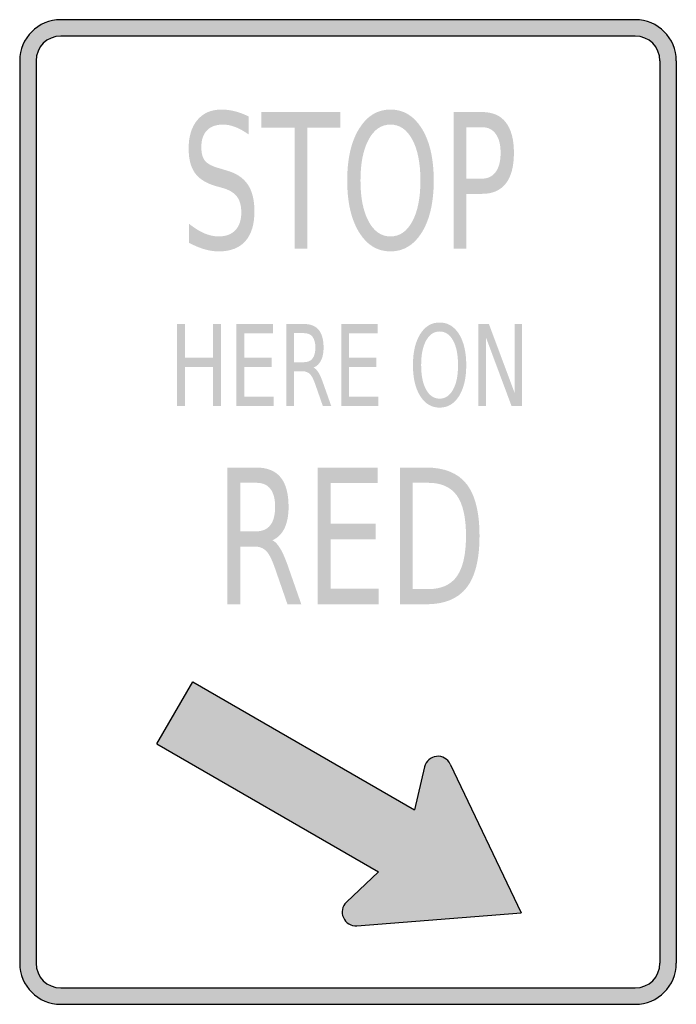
# Model space of a CAD drawing. Header units: inches. Extents: x -0.5 to 0.5, y -0.75 to 0.75.
import ezdxf

# ---------------------------------------------------------------- set-up
doc = ezdxf.new("R2010")
doc.units = ezdxf.units.IN
doc.header["$MEASUREMENT"] = 0

msp = doc.modelspace()

# ---------------------------------------------------------------- hatches: boundary and pattern name
h = msp.add_hatch(color=7)
h.paths.add_polyline_path([(0.4375, -0.75), (-0.4375, -0.75), (-0.446, -0.7495), (-0.454, -0.7478), (-0.4618, -0.745), (-0.469, -0.7415), (-0.4758, -0.737), (-0.4818, -0.7318), (-0.487, -0.7258), (-0.4915, -0.719), (-0.495, -0.7118), (-0.4978, -0.704), (-0.4995, -0.696), (-0.5, -0.6875), (-0.5, 0.6875), (-0.4995, 0.696), (-0.4978, 0.704), (-0.495, 0.7118), (-0.4915, 0.719), (-0.487, 0.7258), (-0.4818, 0.7318), (-0.4758, 0.737), (-0.469, 0.7415), (-0.4618, 0.745), (-0.454, 0.7478), (-0.446, 0.7495), (-0.4375, 0.75), (0.4375, 0.75), (0.446, 0.7495), (0.454, 0.7478), (0.4618, 0.745), (0.469, 0.7415), (0.4758, 0.737), (0.4818, 0.7318), (0.487, 0.7258), (0.4915, 0.719), (0.495, 0.7118), (0.4978, 0.704), (0.4995, 0.696), (0.5, 0.6875), (0.5, -0.6875), (0.4995, -0.696), (0.4978, -0.704), (0.495, -0.7118), (0.4915, -0.719), (0.487, -0.7258), (0.4818, -0.7318), (0.4758, -0.737), (0.469, -0.7415), (0.4618, -0.745), (0.454, -0.7478), (0.446, -0.7495), (0.4375, -0.75)])
h.paths.add_polyline_path([(-0.475, 0.6875), (-0.4748, 0.6925), (-0.4738, 0.6975), (-0.472, 0.702), (-0.47, 0.7065), (-0.4673, 0.7105), (-0.464, 0.714), (-0.4605, 0.7173), (-0.4565, 0.72), (-0.452, 0.722), (-0.4475, 0.7238), (-0.4425, 0.7248), (-0.4375, 0.725), (0.4375, 0.725), (0.4425, 0.7248), (0.4475, 0.7238), (0.452, 0.722), (0.4565, 0.72), (0.4605, 0.7173), (0.464, 0.714), (0.4673, 0.7105), (0.4698, 0.7065), (0.472, 0.702), (0.4738, 0.6975), (0.4748, 0.6925), (0.475, 0.6875), (0.475, -0.6875), (0.4748, -0.6925), (0.4738, -0.6975), (0.472, -0.702), (0.4698, -0.7065), (0.4673, -0.7105), (0.464, -0.714), (0.4605, -0.7173), (0.4565, -0.7198), (0.452, -0.722), (0.4475, -0.7238), (0.4425, -0.7248), (0.4375, -0.725), (-0.4375, -0.725), (-0.4425, -0.7248), (-0.4475, -0.7238), (-0.452, -0.722), (-0.4565, -0.7198), (-0.4605, -0.7173), (-0.464, -0.714), (-0.4673, -0.7105), (-0.47, -0.7065), (-0.472, -0.702), (-0.4738, -0.6975), (-0.4748, -0.6925), (-0.475, -0.6875), (-0.475, 0.6875)], flags=0)
h = msp.add_hatch(color=7)
edge = h.paths.add_edge_path()
edge.add_line((-0.1511, 0.6025), (-0.1511, 0.575))
edge.add_spline(control_points=[(-0.1511, 0.575), (-0.1583, 0.5801), (-0.1652, 0.5839), (-0.1717, 0.5865), (-0.1782, 0.589), (-0.1845, 0.5902), (-0.1905, 0.5902), (-0.201, 0.5902), (-0.2092, 0.5872), (-0.2149, 0.5813), (-0.2205, 0.5753), (-0.2234, 0.5669), (-0.2234, 0.5559), (-0.2234, 0.5467), (-0.2215, 0.5397), (-0.2177, 0.535), (-0.2139, 0.5303), (-0.2067, 0.5265), (-0.1961, 0.5237)], knot_values=[0, 0, 0, 0, 1, 1, 1, 2, 2, 2, 3, 3, 3, 4, 4, 4, 5, 5, 5, 6, 6, 6, 6], degree=3, periodic=0)
edge.add_line((-0.1961, 0.5237), (-0.1846, 0.5202))
edge.add_spline(control_points=[(-0.1846, 0.5202), (-0.1702, 0.5162), (-0.1595, 0.5091), (-0.1527, 0.499), (-0.1459, 0.4889), (-0.1425, 0.4754), (-0.1425, 0.4585), (-0.1425, 0.4383), (-0.1471, 0.423), (-0.1563, 0.4126), (-0.1655, 0.4022), (-0.1791, 0.397), (-0.197, 0.397), (-0.2038, 0.397), (-0.211, 0.3981), (-0.2186, 0.4003), (-0.2262, 0.4025), (-0.234, 0.4058), (-0.2422, 0.4102)], knot_values=[0, 0, 0, 0, 1, 1, 1, 2, 2, 2, 3, 3, 3, 4, 4, 4, 5, 5, 5, 6, 6, 6, 6], degree=3, periodic=0)
edge.add_line((-0.2422, 0.4102), (-0.2422, 0.4392))
edge.add_spline(control_points=[(-0.2422, 0.4392), (-0.2343, 0.4328), (-0.2266, 0.428), (-0.2191, 0.4247), (-0.2117, 0.4215), (-0.2043, 0.4198), (-0.197, 0.4198), (-0.186, 0.4198), (-0.1775, 0.423), (-0.1715, 0.4293), (-0.1655, 0.4357), (-0.1625, 0.4447), (-0.1625, 0.4564), (-0.1625, 0.4666), (-0.1647, 0.4746), (-0.169, 0.4804), (-0.1733, 0.4862), (-0.1804, 0.4905), (-0.1902, 0.4934)], knot_values=[0, 0, 0, 0, 1, 1, 1, 2, 2, 2, 3, 3, 3, 4, 4, 4, 5, 5, 5, 6, 6, 6, 6], degree=3, periodic=0)
edge.add_line((-0.1902, 0.4934), (-0.2019, 0.4967))
edge.add_spline(control_points=[(-0.2019, 0.4967), (-0.2163, 0.5009), (-0.2267, 0.5075), (-0.2331, 0.5164), (-0.2395, 0.5253), (-0.2427, 0.5378), (-0.2427, 0.5537), (-0.2427, 0.5721), (-0.2383, 0.5866), (-0.2294, 0.5972), (-0.2205, 0.6078), (-0.2083, 0.6131), (-0.1927, 0.6131), (-0.186, 0.6131), (-0.1792, 0.6122), (-0.1723, 0.6105), (-0.1653, 0.6087), (-0.1583, 0.606), (-0.1511, 0.6025)], knot_values=[0, 0, 0, 0, 1, 1, 1, 2, 2, 2, 3, 3, 3, 4, 4, 4, 5, 5, 5, 6, 6, 6, 6], degree=3, periodic=0)
for points in [[(-0.132, 0.6093), (-0.0115, 0.6093), (-0.0115, 0.5856), (-0.0621, 0.5856), (-0.0621, 0.401), (-0.0814, 0.401), (-0.0814, 0.5856), (-0.132, 0.5856), (-0.132, 0.6093)], [(-0.2604, 0.2864), (-0.2485, 0.2864), (-0.2485, 0.2352), (-0.2054, 0.2352), (-0.2054, 0.2864), (-0.1935, 0.2864), (-0.1935, 0.1614), (-0.2054, 0.1614), (-0.2054, 0.221), (-0.2485, 0.221), (-0.2485, 0.1614), (-0.2604, 0.1614), (-0.2604, 0.2864)], [(-0.1699, 0.2864), (-0.1144, 0.2864), (-0.1144, 0.2722), (-0.158, 0.2722), (-0.158, 0.2352), (-0.1162, 0.2352), (-0.1162, 0.221), (-0.158, 0.221), (-0.158, 0.1757), (-0.1133, 0.1757), (-0.1133, 0.1614), (-0.1699, 0.1614), (-0.1699, 0.2864)], [(-0.0103, 0.2864), (0.0452, 0.2864), (0.0452, 0.2722), (0.0016, 0.2722), (0.0016, 0.2352), (0.0434, 0.2352), (0.0434, 0.221), (0.0016, 0.221), (0.0016, 0.1757), (0.0463, 0.1757), (0.0463, 0.1614), (-0.0103, 0.1614), (-0.0103, 0.2864)], [(0.1986, 0.2864), (0.2146, 0.2864), (0.2536, 0.1819), (0.2536, 0.2864), (0.2651, 0.2864), (0.2651, 0.1614), (0.2491, 0.1614), (0.2101, 0.266), (0.2101, 0.1614), (0.1986, 0.1614), (0.1986, 0.2864)], [(-0.0461, 0.0677), (0.0451, 0.0677), (0.0451, 0.044), (-0.0266, 0.044), (-0.0266, -0.0177), (0.0422, -0.0177), (0.0422, -0.0414), (-0.0266, -0.0414), (-0.0266, -0.1169), (0.0469, -0.1169), (0.0469, -0.1406), (-0.0461, -0.1406), (-0.0461, 0.0677)], [(0.1013, -0.4535), (-0.2365, -0.2588), (-0.2913, -0.3533), (0.0465, -0.5483), (-0.0025, -0.5945), (-0.0053, -0.5978), (-0.0073, -0.6015), (-0.0085, -0.6055), (-0.009, -0.6098), (-0.0085, -0.6138), (-0.0073, -0.618), (-0.005, -0.6218), (-0.0023, -0.625), (0.0013, -0.6275), (0.005, -0.6293), (0.0093, -0.6303), (0.0135, -0.6303), (0.264, -0.6108), (0.1558, -0.384), (0.1535, -0.3803), (0.1505, -0.3773), (0.147, -0.3748), (0.1433, -0.3733), (0.139, -0.3723), (0.1348, -0.3723), (0.1305, -0.3733), (0.1265, -0.375), (0.1233, -0.3775), (0.1203, -0.3805), (0.118, -0.3843), (0.1168, -0.3883), (0.1013, -0.4535)]]:
    msp.add_hatch(color=7).paths.add_polyline_path(points)
h = msp.add_hatch(color=7)
edge = h.paths.add_edge_path()
edge.add_spline(control_points=[(0.0647, 0.6131), (0.0848, 0.6131), (0.1007, 0.6033), (0.1127, 0.5837), (0.1246, 0.5642), (0.1306, 0.5379), (0.1306, 0.505), (0.1306, 0.4721), (0.1246, 0.4459), (0.1127, 0.4263), (0.1007, 0.4068), (0.0848, 0.397), (0.0647, 0.397), (0.0447, 0.397), (0.0287, 0.4067), (0.0168, 0.4263), (0.0048, 0.4458), (-0.0012, 0.472), (-0.0012, 0.505), (-0.0012, 0.5379), (0.0048, 0.5642), (0.0168, 0.5837), (0.0287, 0.6033), (0.0447, 0.6131), (0.0647, 0.6131)], knot_values=[0, 0, 0, 0, 1, 1, 1, 2, 2, 2, 3, 3, 3, 4, 4, 4, 5, 5, 5, 6, 6, 6, 7, 7, 7, 8, 8, 8, 8], degree=3, periodic=0)
edge = h.paths.add_edge_path(flags=0)
edge.add_spline(control_points=[(0.0647, 0.5902), (0.0507, 0.5902), (0.0396, 0.5826), (0.0314, 0.5673), (0.0232, 0.5521), (0.019, 0.5313), (0.019, 0.505), (0.019, 0.4787), (0.0232, 0.458), (0.0314, 0.4427), (0.0396, 0.4275), (0.0507, 0.4198), (0.0647, 0.4198), (0.0787, 0.4198), (0.0898, 0.4275), (0.098, 0.4427), (0.1062, 0.458), (0.1103, 0.4787), (0.1103, 0.505), (0.1103, 0.5313), (0.1062, 0.5521), (0.098, 0.5673), (0.0898, 0.5826), (0.0787, 0.5902), (0.0647, 0.5902)], knot_values=[0, 0, 0, 0, 1, 1, 1, 2, 2, 2, 3, 3, 3, 4, 4, 4, 5, 5, 5, 6, 6, 6, 7, 7, 7, 8, 8, 8, 8], degree=3, periodic=0)
h = msp.add_hatch(color=7)
edge = h.paths.add_edge_path()
edge.add_line((0.1607, 0.6093), (0.2042, 0.6093))
edge.add_spline(control_points=[(0.2042, 0.6093), (0.2202, 0.6093), (0.2323, 0.6041), (0.2404, 0.5935), (0.2486, 0.5829), (0.2527, 0.5675), (0.2527, 0.5471), (0.2527, 0.5265), (0.2486, 0.511), (0.2404, 0.5005), (0.2323, 0.49), (0.2202, 0.4847), (0.2042, 0.4847)], knot_values=[0, 0, 0, 0, 1, 1, 1, 2, 2, 2, 3, 3, 3, 4, 4, 4, 4], degree=3, periodic=0)
edge.add_line((0.2042, 0.4847), (0.18, 0.4847))
edge.add_line((0.18, 0.4847), (0.18, 0.401))
edge.add_line((0.18, 0.401), (0.1607, 0.401))
edge.add_line((0.1607, 0.401), (0.1607, 0.6093))
edge = h.paths.add_edge_path(flags=0)
edge.add_line((0.18, 0.5862), (0.18, 0.5079))
edge.add_line((0.18, 0.5079), (0.2042, 0.5079))
edge.add_spline(control_points=[(0.2042, 0.5079), (0.2132, 0.5079), (0.2201, 0.5113), (0.225, 0.5181), (0.23, 0.5249), (0.2324, 0.5345), (0.2324, 0.5471), (0.2324, 0.5596), (0.23, 0.5692), (0.225, 0.576), (0.2201, 0.5828), (0.2132, 0.5862), (0.2042, 0.5862)], knot_values=[0, 0, 0, 0, 1, 1, 1, 2, 2, 2, 3, 3, 3, 4, 4, 4, 4], degree=3, periodic=0)
edge.add_line((0.2042, 0.5862), (0.18, 0.5862))
h = msp.add_hatch(color=7)
edge = h.paths.add_edge_path()
edge.add_spline(control_points=[(-0.0523, 0.22), (-0.0497, 0.2188), (-0.0472, 0.2162), (-0.0448, 0.2122), (-0.0424, 0.2082), (-0.04, 0.2026), (-0.0376, 0.1956)], knot_values=[0, 0, 0, 0, 1, 1, 1, 2, 2, 2, 2], degree=3, periodic=0)
edge.add_line((-0.0376, 0.1956), (-0.0255, 0.1614))
edge.add_line((-0.0255, 0.1614), (-0.0383, 0.1614))
edge.add_line((-0.0383, 0.1614), (-0.0495, 0.1935))
edge.add_spline(control_points=[(-0.0495, 0.1935), (-0.0524, 0.2019), (-0.0552, 0.2074), (-0.0579, 0.2102), (-0.0606, 0.2129), (-0.0643, 0.2143), (-0.069, 0.2143)], knot_values=[0, 0, 0, 0, 1, 1, 1, 2, 2, 2, 2], degree=3, periodic=0)
edge.add_line((-0.069, 0.2143), (-0.082, 0.2143))
edge.add_line((-0.082, 0.2143), (-0.082, 0.1614))
edge.add_line((-0.082, 0.1614), (-0.0939, 0.1614))
edge.add_line((-0.0939, 0.1614), (-0.0939, 0.2864))
edge.add_line((-0.0939, 0.2864), (-0.0671, 0.2864))
edge.add_spline(control_points=[(-0.0671, 0.2864), (-0.057, 0.2864), (-0.0495, 0.2834), (-0.0446, 0.2775), (-0.0397, 0.2715), (-0.0372, 0.2625), (-0.0372, 0.2504), (-0.0372, 0.2426), (-0.0385, 0.236), (-0.0411, 0.2308), (-0.0436, 0.2257), (-0.0473, 0.2221), (-0.0523, 0.22)], knot_values=[0, 0, 0, 0, 1, 1, 1, 2, 2, 2, 3, 3, 3, 4, 4, 4, 4], degree=3, periodic=0)
edge = h.paths.add_edge_path(flags=0)
edge.add_line((-0.082, 0.2725), (-0.082, 0.2282))
edge.add_line((-0.082, 0.2282), (-0.0671, 0.2282))
edge.add_spline(control_points=[(-0.0671, 0.2282), (-0.0613, 0.2282), (-0.057, 0.23), (-0.0541, 0.2338), (-0.0512, 0.2376), (-0.0497, 0.2431), (-0.0497, 0.2504), (-0.0497, 0.2577), (-0.0512, 0.2633), (-0.0541, 0.267), (-0.057, 0.2707), (-0.0613, 0.2725), (-0.0671, 0.2725)], knot_values=[0, 0, 0, 0, 1, 1, 1, 2, 2, 2, 3, 3, 3, 4, 4, 4, 4], degree=3, periodic=0)
edge.add_line((-0.0671, 0.2725), (-0.082, 0.2725))
h = msp.add_hatch(color=7)
edge = h.paths.add_edge_path()
edge.add_spline(control_points=[(0.1395, 0.2887), (0.1519, 0.2887), (0.1617, 0.2828), (0.1691, 0.2711), (0.1764, 0.2593), (0.1801, 0.2436), (0.1801, 0.2238), (0.1801, 0.2041), (0.1764, 0.1884), (0.1691, 0.1766), (0.1617, 0.1649), (0.1519, 0.159), (0.1395, 0.159), (0.1272, 0.159), (0.1174, 0.1649), (0.11, 0.1766), (0.1026, 0.1883), (0.0989, 0.2041), (0.0989, 0.2238), (0.0989, 0.2436), (0.1026, 0.2593), (0.11, 0.2711), (0.1174, 0.2828), (0.1272, 0.2887), (0.1395, 0.2887)], knot_values=[0, 0, 0, 0, 1, 1, 1, 2, 2, 2, 3, 3, 3, 4, 4, 4, 5, 5, 5, 6, 6, 6, 7, 7, 7, 8, 8, 8, 8], degree=3, periodic=0)
edge = h.paths.add_edge_path(flags=0)
edge.add_spline(control_points=[(0.1395, 0.275), (0.1309, 0.275), (0.1241, 0.2704), (0.119, 0.2612), (0.1139, 0.2521), (0.1114, 0.2396), (0.1114, 0.2238), (0.1114, 0.2081), (0.1139, 0.1956), (0.119, 0.1865), (0.1241, 0.1773), (0.1309, 0.1727), (0.1395, 0.1727), (0.1482, 0.1727), (0.155, 0.1773), (0.1601, 0.1865), (0.1651, 0.1956), (0.1676, 0.2081), (0.1676, 0.2238), (0.1676, 0.2396), (0.1651, 0.2521), (0.1601, 0.2612), (0.155, 0.2704), (0.1482, 0.275), (0.1395, 0.275)], knot_values=[0, 0, 0, 0, 1, 1, 1, 2, 2, 2, 3, 3, 3, 4, 4, 4, 5, 5, 5, 6, 6, 6, 7, 7, 7, 8, 8, 8, 8], degree=3, periodic=0)
h = msp.add_hatch(color=7)
edge = h.paths.add_edge_path()
edge.add_spline(control_points=[(-0.1152, -0.043), (-0.111, -0.045), (-0.1069, -0.0494), (-0.1029, -0.0561), (-0.099, -0.0628), (-0.095, -0.072), (-0.091, -0.0837)], knot_values=[0, 0, 0, 0, 1, 1, 1, 2, 2, 2, 2], degree=3, periodic=0)
edge.add_line((-0.091, -0.0837), (-0.0711, -0.1406))
edge.add_line((-0.0711, -0.1406), (-0.0922, -0.1406))
edge.add_line((-0.0922, -0.1406), (-0.1107, -0.0872))
edge.add_spline(control_points=[(-0.1107, -0.0872), (-0.1154, -0.0733), (-0.12, -0.064), (-0.1245, -0.0594), (-0.129, -0.0549), (-0.1351, -0.0526), (-0.1428, -0.0526)], knot_values=[0, 0, 0, 0, 1, 1, 1, 2, 2, 2, 2], degree=3, periodic=0)
edge.add_line((-0.1428, -0.0526), (-0.1641, -0.0526))
edge.add_line((-0.1641, -0.0526), (-0.1641, -0.1406))
edge.add_line((-0.1641, -0.1406), (-0.1836, -0.1406))
edge.add_line((-0.1836, -0.1406), (-0.1836, 0.0677))
edge.add_line((-0.1836, 0.0677), (-0.1396, 0.0677))
edge.add_spline(control_points=[(-0.1396, 0.0677), (-0.123, 0.0677), (-0.1107, 0.0627), (-0.1026, 0.0528), (-0.0945, 0.0428), (-0.0905, 0.0278), (-0.0905, 0.0077), (-0.0905, -0.0054), (-0.0926, -0.0163), (-0.0968, -0.025), (-0.101, -0.0336), (-0.1071, -0.0396), (-0.1152, -0.043)], knot_values=[0, 0, 0, 0, 1, 1, 1, 2, 2, 2, 3, 3, 3, 4, 4, 4, 4], degree=3, periodic=0)
edge = h.paths.add_edge_path(flags=0)
edge.add_line((-0.1641, 0.0445), (-0.1641, -0.0294))
edge.add_line((-0.1641, -0.0294), (-0.1396, -0.0294))
edge.add_spline(control_points=[(-0.1396, -0.0294), (-0.1301, -0.0294), (-0.123, -0.0263), (-0.1182, -0.02), (-0.1134, -0.0137), (-0.111, -0.0045), (-0.111, 0.0077), (-0.111, 0.0199), (-0.1134, 0.0291), (-0.1182, 0.0352), (-0.123, 0.0414), (-0.1301, 0.0445), (-0.1396, 0.0445)], knot_values=[0, 0, 0, 0, 1, 1, 1, 2, 2, 2, 3, 3, 3, 4, 4, 4, 4], degree=3, periodic=0)
edge.add_line((-0.1396, 0.0445), (-0.1641, 0.0445))
h = msp.add_hatch(color=7)
edge = h.paths.add_edge_path()
edge.add_line((0.079, 0.0677), (0.119, 0.0677))
edge.add_spline(control_points=[(0.119, 0.0677), (0.147, 0.0677), (0.1676, 0.0593), (0.1807, 0.0425), (0.1937, 0.0257), (0.2003, -0.0006), (0.2003, -0.0363), (0.2003, -0.0722), (0.1937, -0.0986), (0.1805, -0.1154), (0.1674, -0.1322), (0.1469, -0.1406), (0.119, -0.1406)], knot_values=[0, 0, 0, 0, 1, 1, 1, 2, 2, 2, 3, 3, 3, 4, 4, 4, 4], degree=3, periodic=0)
edge.add_line((0.119, -0.1406), (0.079, -0.1406))
edge.add_line((0.079, -0.1406), (0.079, 0.0677))
edge = h.paths.add_edge_path(flags=0)
edge.add_line((0.0985, 0.0445), (0.0985, -0.1175))
edge.add_line((0.0985, -0.1175), (0.122, -0.1175))
edge.add_spline(control_points=[(0.122, -0.1175), (0.142, -0.1175), (0.1566, -0.111), (0.1658, -0.098), (0.1751, -0.0849), (0.1797, -0.0644), (0.1797, -0.0363), (0.1797, -0.0084), (0.1751, 0.0121), (0.1658, 0.0251), (0.1566, 0.038), (0.142, 0.0445), (0.122, 0.0445)], knot_values=[0, 0, 0, 0, 1, 1, 1, 2, 2, 2, 3, 3, 3, 4, 4, 4, 4], degree=3, periodic=0)
edge.add_line((0.122, 0.0445), (0.0985, 0.0445))

# ---------------------------------------------------------------- linework, layer by layer
at = {"color": 7}
for p, q in [((0.4375, 0.75), (-0.4375, 0.75)), ((0.4375, 0.725), (-0.4375, 0.725)), ((-0.5, 0.6875), (-0.5, -0.6875)), ((-0.475, 0.6875), (-0.475, -0.6875)), ((0.475, 0.6875), (0.475, -0.6875)), ((0.5, 0.6875), (0.5, -0.6875)), ((-0.2912, -0.3533), (-0.2365, -0.2586)), ((-0.2365, -0.2586), (0.1011, -0.4535)), ((-0.2912, -0.3533), (0.0464, -0.5483)), ((0.1167, -0.3882), (0.1011, -0.4535)), ((0.1557, -0.3841), (0.2639, -0.6106)), ((-0.0024, -0.5944), (0.0464, -0.5483)), ((0.0135, -0.6303), (0.2639, -0.6106)), ((-0.4375, -0.725), (0.4375, -0.725)), ((-0.4375, -0.75), (0.4375, -0.75))]:
    msp.add_line(p, q, dxfattribs=at)
for points in [[(-0.4375, 0.75), (-0.472, 0.75), (-0.5, 0.722), (-0.5, 0.6875)], [(0.5, 0.6875), (0.5, 0.722), (0.472, 0.75), (0.4375, 0.75)], [(-0.4375, 0.725), (-0.4582, 0.725), (-0.475, 0.7082), (-0.475, 0.6875)], [(0.475, 0.6875), (0.475, 0.7082), (0.4582, 0.725), (0.4375, 0.725)], [(-0.5, -0.6875), (-0.5, -0.722), (-0.472, -0.75), (-0.4375, -0.75)], [(-0.475, -0.6875), (-0.475, -0.7082), (-0.4582, -0.725), (-0.4375, -0.725)], [(0.4375, -0.75), (0.472, -0.75), (0.5, -0.722), (0.5, -0.6875)], [(0.4375, -0.725), (0.4582, -0.725), (0.475, -0.7082), (0.475, -0.6875)]]:
    msp.add_open_spline(points, degree=3, dxfattribs=at)
for points in [[(0.1557, -0.3841), (0.1519, -0.3761), (0.1435, -0.3714), (0.1347, -0.3723), (0.1259, -0.3733), (0.1187, -0.3796), (0.1166, -0.3882)], [(-0.0024, -0.5944), (-0.0088, -0.6005), (-0.0107, -0.6099), (-0.0071, -0.618), (-0.0035, -0.6261), (0.0047, -0.631), (0.0135, -0.6303)]]:
    msp.add_open_spline(points, degree=3, knots=[0, 0, 0, 0, 1, 1, 1, 2, 2, 2, 2], dxfattribs=at)

doc.saveas('drawing.dxf')
